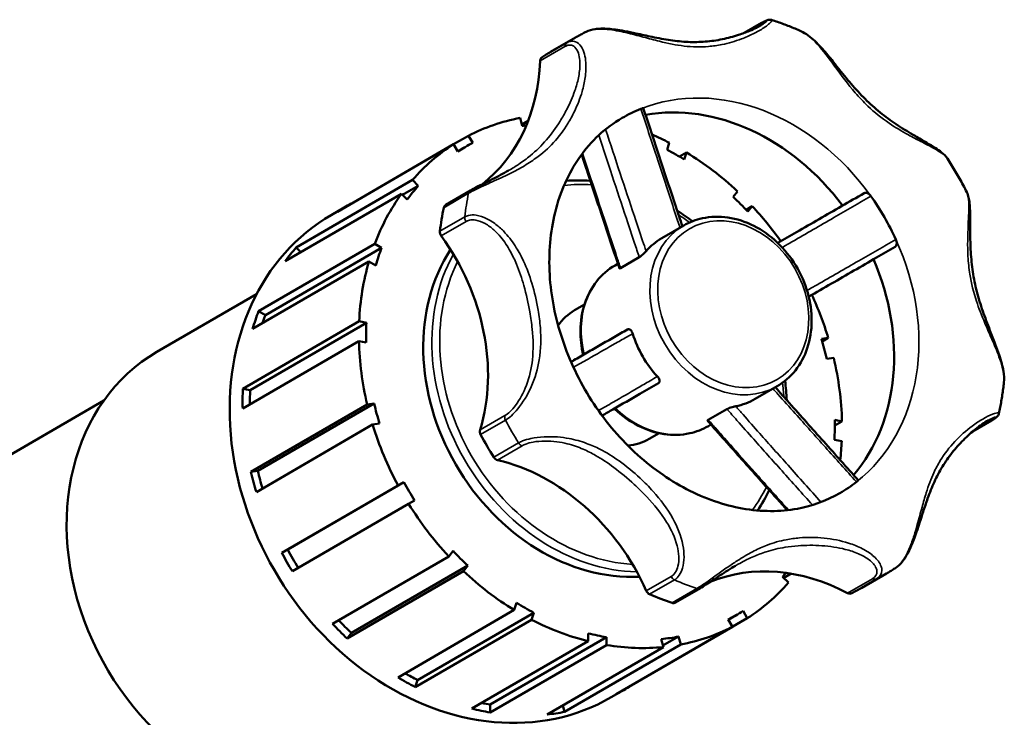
# Model space of a CAD drawing. Header units: millimetres. Extents: x 0 to 1099, y -440 to 851.
# Tile 11 of 11: x 885 to 1096, y 701 to 851. Entities that reach past the tile are written whole.
import ezdxf

# ---------------------------------------------------------------- set-up
doc = ezdxf.new("R2010")
doc.units = ezdxf.units.MM
doc.layers.add('Visible (ANSI)', color=7, linetype='Continuous', lineweight=50)
doc.layers.add('Visible Narrow (ANSI)', color=7, linetype='Continuous', lineweight=35)

msp = doc.modelspace()

# ---------------------------------------------------------------- linework, layer by layer
at = {"layer": 'Visible (ANSI)'}
for p, q in [((1039.804, 847.908), (1043.515, 850.062)), ((998.295, 843.829), (1003.609, 846.913)), ((992.211, 827.973), (991.75, 829.677)), ((992.131, 828.27), (993.493, 829.06)), ((977.513, 824.032), (980.703, 825.883)), ((980.703, 825.883), (981.6, 824.329)), ((977.507, 824.043), (952.599, 809.588)), ((978.404, 822.489), (977.507, 824.043)), ((979.868, 823.382), (978.385, 822.522)), ((1023.236, 822.855), (1023.735, 824.359)), ((1025.911, 821.386), (1027.442, 822.274)), ((1027.442, 822.274), (1026.943, 820.77)), ((943.777, 801.94), (968.684, 816.395)), ((969.93, 815.142), (966.579, 813.198)), ((968.684, 816.395), (969.93, 815.142)), ((966.343, 813.435), (941.436, 798.98)), ((967.589, 812.182), (966.343, 813.435)), ((981.14, 814.143), (975.826, 811.059)), ((1037.416, 812.752), (1038.346, 813.928)), ((951.293, 808.873), (954.06, 810.479)), ((1040.167, 810.01), (1041.483, 810.774)), ((1041.483, 810.774), (1040.553, 809.598)), ((1022.111, 803.894), (1026.809, 806.621)), ((935.702, 788.226), (960.61, 802.681)), ((962.082, 801.853), (937.174, 787.399)), ((943.777, 801.94), (944.787, 800.925)), ((960.61, 802.681), (962.082, 801.853)), ((1068.119, 799.731), (1072.124, 802.055)), ((1013.295, 797.481), (1017.3, 799.805)), ((959.353, 798.891), (934.445, 784.437)), ((960.824, 798.063), (959.353, 798.891)), ((1012.099, 798.083), (1012.713, 798.44)), ((913.945, 779.519), (935.3, 791.912)), ((1003.431, 788.446), (1005.536, 789.668)), ((935.702, 788.226), (937.174, 787.399)), ((932.362, 771.63), (957.269, 786.084)), ((958.823, 785.762), (933.916, 771.307)), ((957.269, 786.084), (958.823, 785.762)), ((957.219, 781.836), (932.312, 767.381)), ((958.773, 781.513), (957.219, 781.836)), ((1056.309, 782.309), (1057.793, 782.524)), ((1057.793, 782.524), (1056.475, 781.759)), ((1058.955, 778.233), (1057.47, 778.018)), ((1017.422, 770.514), (1021.426, 772.838)), ((932.362, 771.63), (933.916, 771.307)), ((1042.114, 769.425), (1046.812, 772.152)), ((874.253, 752.646), (902.562, 769.074)), ((934.082, 753.775), (958.99, 768.229)), ((960.474, 768.444), (935.567, 753.99)), ((958.99, 768.229), (960.474, 768.444)), ((1032.081, 764.942), (1036.086, 767.266)), ((960.152, 763.938), (935.244, 749.483)), ((961.636, 764.153), (960.152, 763.938)), ((1032.101, 763.615), (1032.645, 763.931)), ((1059.171, 764.949), (1060.725, 764.626)), ((1060.725, 764.626), (1059.188, 763.734)), ((1092.754, 764.788), (1088.723, 762.449)), ((1019.433, 760.871), (1021.539, 762.093)), ((1060.675, 760.378), (1059.121, 760.7)), ((934.082, 753.775), (935.567, 753.99)), ((966.872, 751.595), (941.965, 737.141)), ((965.603, 750.864), (966.872, 751.595)), ((940.696, 736.41), (965.603, 750.864)), ((967.863, 746.95), (942.956, 732.495)), ((969.132, 747.681), (967.863, 746.95)), ((940.696, 736.41), (941.965, 737.141)), ((976.461, 735.688), (977.391, 736.864)), ((951.554, 721.234), (976.461, 735.688)), ((979.599, 732.534), (954.691, 718.08)), ((980.528, 733.71), (955.621, 719.255)), ((980.528, 733.71), (979.599, 732.534)), ((1049.26, 730.067), (1048.014, 731.32)), ((1049.808, 731.987), (1048.25, 731.083)), ((1064.972, 728.935), (1070.285, 732.018)), ((1025.066, 725.785), (1030.379, 728.869)), ((965.595, 709.733), (990.502, 724.188)), ((990.502, 724.188), (991.001, 725.692)), ((1039.541, 723.973), (1040.438, 722.419)), ((994.209, 722.103), (969.302, 707.648)), ((994.708, 723.607), (969.801, 709.153)), ((994.708, 723.607), (994.209, 722.103)), ((1040.438, 722.419), (1015.53, 707.965)), ((1037.242, 720.579), (1036.344, 722.133)), ((1038.076, 723.08), (1036.37, 722.089)), ((1012.334, 706.124), (1037.242, 720.579)), ((955.621, 719.255), (954.691, 718.08)), ((981.444, 703.033), (1006.351, 717.487)), ((1010.285, 718.363), (985.378, 703.908)), ((1006.351, 717.487), (1006.371, 719.174)), ((1010.285, 718.363), (1010.265, 716.676)), ((1022.456, 716.244), (1021.995, 717.948)), ((1025.733, 718.489), (1022.376, 716.54)), ((1025.733, 718.489), (1026.194, 716.785)), ((1010.265, 716.676), (985.358, 702.221)), ((997.549, 701.789), (1022.456, 716.244)), ((1026.194, 716.785), (1001.287, 702.33)), ((969.801, 709.153), (969.302, 707.648)), ((1011.302, 705.468), (1014.069, 707.074)), ((1015.524, 707.975), (1015.53, 707.965)), ((985.378, 703.908), (985.358, 702.221)), ((1000.906, 703.738), (1001.287, 702.33))]:
    msp.add_line(p, q, dxfattribs=at)
for centre, major_axis, start_param, end_param in [((958.419, 850.775), (21.829, -37.614), 0.1146711, 0.9140386), ((997.118, 841.665), (-0.617, 1.064), 0.0395709, 0.9140386), ((1031.634, 786.382), (-33.338, 57.447), 0, 0.0395709), ((1036.947, 789.465), (-23.337, 40.213), 6.1648402, 6.2831853), ((1031.634, 786.382), (-23.337, 40.213), 4.853317, 5.9938391), ((1008.972, 773.231), (-30.004, 51.703), 6.0041122, 6.2426403), ((1008.972, 773.231), (-29.104, 50.151), 5.9861233, 6.0052823), ((1008.972, 773.231), (-30.004, 51.703), 5.3757937, 5.4498352), ((1008.972, 773.231), (-30.004, 51.703), 0.0350862, 0.2736143), ((1008.972, 773.231), (-29.104, 50.151), 6.2414702, 6.3194416), ((1008.972, 773.231), (-29.104, 50.151), 5.2989924, 5.3769638), ((1008.972, 773.231), (-30.004, 51.703), 5.0616344, 5.3001626), ((1008.972, 773.231), (-29.104, 50.151), 0.2724442, 0.3504156), ((1008.972, 773.231), (-30.004, 51.703), 0.3492454, 0.5877736), ((1008.972, 773.231), (-29.104, 50.151), 4.9848331, 5.0628046), ((1036.947, 789.465), (-23.337, 40.213), 4.5940438, 4.8252753), ((984.065, 758.777), (-30.004, 51.703), 6.2480991, 6.3182715), ((1031.634, 786.382), (33.338, -57.447), 3.8819612, 3.9665617), ((976.444, 809.995), (-0.617, 1.064), 0, 0.7403685), ((1008.972, 773.231), (-30.004, 51.703), 4.8225415, 4.9860033), ((981.297, 757.171), (-30.004, 51.703), 0, 3.1415927), ((975.636, 805.031), (0.617, -1.064), 3.9665617, 4.8410295), ((947.216, 781.906), (-21.829, 37.614), 3.7928915, 4.8410295), ((1032.112, 786.66), (-10.001, 17.234), 0, 0.2665006), ((984.065, 758.777), (-30.004, 51.703), 0.2736143, 0.3492454), ((1008.972, 773.231), (29.104, -50.151), 3.7281961, 3.8061675), ((1008.972, 773.231), (-22.003, 37.915), 0.3903891, 2.7455258), ((1008.972, 773.231), (30.004, -51.703), 3.8049974, 4.0435255), ((1031.634, 786.382), (23.337, -40.213), 0.2840842, 1.4247612), ((1008.972, 773.231), (-30.004, 51.703), 4.4333159, 4.5996514), ((984.065, 758.777), (-30.004, 51.703), 0.5877736, 0.6634047), ((984.065, 758.777), (29.104, -50.151), 3.7281961, 3.7643586), ((1011.432, 774.659), (-8.001, 13.787), 0, 0.3687497), ((1008.972, 773.231), (29.104, -50.151), 4.0423554, 4.1203268), ((1032.112, 786.66), (10.001, -17.234), 4.4404296, 4.9788896), ((1008.972, 773.231), (30.004, -51.703), 4.1191566, 4.3576848), ((1008.972, 773.231), (-29.104, 50.151), 4.3565146, 4.434486), ((940.615, 733.562), (-26.67, 45.958), 0, 2.8089775), ((1008.972, 773.231), (-30.004, 51.703), 4.1191566, 4.3576848), ((984.065, 758.777), (-30.004, 51.703), 0.9019328, 0.977564), ((984.065, 758.777), (29.104, -50.151), 4.0423554, 4.0981534), ((1008.972, 773.231), (29.104, -50.151), 4.3565146, 4.434486), ((1032.112, 786.66), (10.001, -17.234), 6.0112259, 6.2831853), ((1008.972, 773.231), (30.004, -51.703), 4.4333159, 4.671844), ((1008.972, 773.231), (-29.104, 50.151), 4.0423554, 4.1203268), ((984.2, 762.248), (0.617, -1.064), 3.7928915, 4.6673593), ((1031.634, 786.382), (33.338, -57.447), 4.6673593, 4.7519598), ((1011.432, 774.659), (8.001, -13.787), 5.9144356, 6.2831853), ((1008.972, 773.231), (-30.004, 51.703), 3.9705055, 4.0435255), ((986.957, 757.473), (0.617, -1.064), 4.7519598, 5.6264276), ((985.464, 715.658), (-21.829, 37.614), 4.5782897, 5.6264276), ((984.065, 758.777), (-30.004, 51.703), 1.2160921, 1.2917232), ((984.065, 758.777), (29.104, -50.151), 4.3565146, 4.4244421), ((1008.972, 773.231), (29.104, -50.151), 4.6706739, 4.7486453), ((1036.947, 789.465), (23.337, -40.213), 0, 0.1128863), ((1008.972, 773.231), (30.004, -51.703), 4.7474751, 4.9860033), ((984.065, 758.777), (-30.004, 51.703), 1.5302514, 1.6058825), ((984.065, 758.777), (29.104, -50.151), 4.6706739, 4.7485608), ((1008.972, 773.231), (29.104, -50.151), 4.9848331, 5.0628046), ((1008.972, 773.231), (30.004, -51.703), 5.0616344, 5.3001626), ((1050.757, 690.84), (-21.829, 37.614), 5.3636879, 6.1707278), ((1008.972, 773.231), (29.104, -50.151), 0.2724442, 0.2950008), ((1008.972, 773.231), (30.004, -51.703), 0.0350862, 0.2736143), ((1019.742, 728.638), (0.617, -1.064), 4.5782897, 5.4527575), ((1031.634, 786.382), (33.338, -57.447), 6.2381557, 6.2831853), ((1031.634, 786.382), (33.338, -57.447), 5.4527575, 5.537358), ((1024.448, 726.849), (0.617, -1.064), 5.537358, 6.2831853), ((1062.25, 728.854), (0.617, -1.064), 5.3636879, 6.2381557), ((1008.972, 773.231), (29.104, -50.151), 5.2989924, 5.3769638), ((1008.972, 773.231), (29.104, -50.151), 6.2414702, 6.3194416), ((984.065, 758.777), (29.104, -50.151), 4.994694, 5.0628046), ((1008.972, 773.231), (30.004, -51.703), 5.3757937, 5.6143218), ((984.065, 758.777), (-30.004, 51.703), 1.8444106, 1.9200418), ((1008.972, 773.231), (30.004, -51.703), 6.0041122, 6.2426403), ((1008.972, 773.231), (29.104, -50.151), 5.6131517, 5.6911231), ((1008.972, 773.231), (29.104, -50.151), 5.9273109, 6.0052823), ((1008.972, 773.231), (30.004, -51.703), 5.6899529, 5.9284811), ((984.065, 758.777), (-30.004, 51.703), 2.1585699, 2.234201), ((984.065, 758.777), (29.104, -50.151), 5.3209159, 5.3769638), ((984.065, 758.777), (30.004, -51.703), 6.2426403, 6.3182715), ((984.065, 758.777), (-30.004, 51.703), 2.4727292, 2.5483603), ((984.065, 758.777), (29.104, -50.151), 5.6544818, 5.6911231), ((984.065, 758.777), (30.004, -51.703), 5.9284811, 6.0041122)]:
    msp.add_ellipse(centre, major_axis=major_axis, ratio=0.8159693, start_param=start_param, end_param=end_param, dxfattribs=at)
for points, knots in [([(1043.515, 850.062), (1043.656, 850.144), (1043.789, 850.219), (1044.039, 850.353), (1044.156, 850.413), (1044.376, 850.519), (1044.479, 850.565), (1044.688, 850.647), (1044.79, 850.684), (1044.999, 850.73), (1045.078, 850.745), (1045.243, 850.753), (1045.306, 850.753), (1045.459, 850.74), (1045.551, 850.725), (1045.663, 850.69)], [0, 0, 0, 0, 0.07924787, 0.07924787, 0.15849574, 0.15849574, 0.23774361, 0.23774361, 0.31699148, 0.31699148, 0.35661542, 0.35661542, 0.37607611, 0.37607611, 0.39623935, 0.39623935, 0.39623935, 0.39623935]), ([(1051.939, 848.296), (1051.528, 848.479), (1051.114, 848.657), (1050.285, 849.004), (1049.868, 849.173), (1049.034, 849.502), (1048.615, 849.661), (1047.775, 849.972), (1047.354, 850.122), (1046.51, 850.413), (1046.087, 850.554), (1045.663, 850.69)], [3.87097296, 3.87097296, 3.87097296, 3.87097296, 3.89289759, 3.89289759, 3.91482222, 3.91482222, 3.93674685, 3.93674685, 3.95867147, 3.95867147, 3.9805961, 3.9805961, 3.9805961, 3.9805961]), ([(1005.917, 848.168), (1005.761, 848.089), (1005.605, 848.009), (1005.295, 847.846), (1005.14, 847.764), (1004.831, 847.598), (1004.677, 847.515), (1004.37, 847.346), (1004.217, 847.26), (1003.913, 847.088), (1003.761, 847.001), (1003.609, 846.913)], [4.670031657, 4.670031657, 4.670031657, 4.670031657, 4.679049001, 4.679049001, 4.688066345, 4.688066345, 4.697083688, 4.697083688, 4.706101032, 4.706101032, 4.715118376, 4.715118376, 4.715118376, 4.715118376]), ([(1043.333, 849.529), (1043.06, 849.37), (1042.746, 849.201), (1041.954, 848.804), (1041.456, 848.574), (1040.19, 848.042), (1039.392, 847.746), (1037.449, 847.117), (1036.276, 846.807), (1033.884, 846.322), (1032.664, 846.147), (1030.217, 845.951), (1028.989, 845.929), (1026.519, 846.033), (1025.276, 846.158), (1022.726, 846.532), (1021.419, 846.78), (1018.928, 847.303), (1017.761, 847.566), (1015.758, 847.995), (1014.946, 848.163), (1013.481, 848.432), (1012.833, 848.54), (1011.637, 848.7), (1011.089, 848.758), (1010.065, 848.827), (1009.586, 848.841), (1008.685, 848.822), (1008.261, 848.792), (1007.152, 848.637), (1006.497, 848.463), (1005.917, 848.168)], [0.9937308, 0.9937308, 0.9937308, 0.9937308, 1.1839878, 1.1839878, 1.4312881, 1.4312881, 1.771927, 1.771927, 2.2253398, 2.2253398, 2.6787526, 2.6787526, 3.1321654, 3.1321654, 3.5855782, 3.5855782, 4.038991, 4.038991, 4.4134114, 4.4134114, 4.6589438, 4.6589438, 4.8500866, 4.8500866, 5.0122031, 5.0122031, 5.1577228, 5.1577228, 5.2938728, 5.2938728, 5.5278588, 5.5278588, 5.5278588, 5.5278588]), ([(1083.315, 820.995), (1082.984, 821.503), (1082.555, 821.905), (1081.653, 822.631), (1081.19, 822.951), (1080.129, 823.639), (1079.52, 824.004), (1078.09, 824.845), (1077.254, 825.323), (1075.219, 826.515), (1074.009, 827.246), (1071.632, 828.806), (1070.463, 829.636), (1068.211, 831.413), (1067.127, 832.361), (1065.048, 834.373), (1064.052, 835.438), (1062.114, 837.661), (1061.171, 838.821), (1059.753, 840.591), (1059.28, 841.186), (1058.063, 842.699), (1057.311, 843.618), (1055.999, 845.09), (1055.454, 845.666), (1054.439, 846.623), (1053.976, 847.02), (1052.998, 847.738), (1052.481, 848.056), (1051.939, 848.296)], [0.5624722, 0.5624722, 0.5624722, 0.5624722, 0.8225382, 0.8225382, 1.0462078, 1.0462078, 1.3027427, 1.3027427, 1.6268096, 1.6268096, 2.0823886, 2.0823886, 2.5379675, 2.5379675, 2.9935465, 2.9935465, 3.4491255, 3.4491255, 3.9047045, 3.9047045, 4.1323766, 4.1323766, 4.4848155, 4.4848155, 4.7254334, 4.7254334, 4.9176778, 4.9176778, 5.1182621, 5.1182621, 5.1182621, 5.1182621]), ([(1017.648, 831.646), (1017.764, 831.692), (1017.863, 831.728), (1018.029, 831.781), (1018.09, 831.795), (1018.145, 831.798), (1018.156, 831.794), (1018.159, 831.787)], [0, 0, 0, 0, 0.04574262, 0.04574262, 0.09484284, 0.09484284, 0.12340162, 0.12340162, 0.12340162, 0.12340162]), ([(1026.534, 806.461), (1026.061, 807.872), (1025.591, 809.283), (1024.537, 812.452), (1023.955, 814.209), (1022.792, 817.725), (1022.211, 819.482), (1021.052, 822.998), (1020.473, 824.756), (1019.315, 828.271), (1018.737, 830.029), (1018.159, 831.787)], [0.8940137, 0.8940137, 0.8940137, 0.8940137, 1.3579014, 1.3579014, 1.9354846, 1.9354846, 2.5130678, 2.5130678, 3.0906509, 3.0906509, 3.6682341, 3.6682341, 3.6682341, 3.6682341]), ([(1013.61, 829.679), (1010.07, 827.624), (1006.978, 824.781), (1002.151, 817.869), (1000.35, 813.882), (998.234, 805.291), (997.826, 800.757), (998.368, 791.51), (999.278, 786.81), (1002.325, 777.665), (1004.45, 773.22), (1009.701, 765.025), (1012.825, 761.275), (1019.734, 754.834), (1023.52, 752.147), (1031.366, 748.05), (1035.425, 746.658), (1043.487, 745.22), (1047.476, 745.229), (1054.455, 746.514), (1057.51, 747.643), (1060.284, 749.252)], [4.7151184, 4.7151184, 4.7151184, 4.7151184, 5.0777939, 5.0777939, 5.4173893, 5.4173893, 5.7321334, 5.7321334, 6.0373216, 6.0373216, 6.3398446, 6.3398446, 6.6419781, 6.6419781, 6.9450406, 6.9450406, 7.2523288, 7.2523288, 7.5725549, 7.5725549, 7.856711, 7.856711, 7.856711, 7.856711]), ([(1013.05, 797.437), (1012.459, 799.196), (1011.872, 800.954), (1010.702, 804.47), (1010.119, 806.227), (1008.956, 809.742), (1008.376, 811.499), (1007.216, 815.014), (1006.637, 816.771), (1005.692, 819.642), (1005.325, 820.756), (1004.958, 821.87)], [0.2506311, 0.2506311, 0.2506311, 0.2506311, 0.8278469, 0.8278469, 1.4050626, 1.4050626, 1.9822783, 1.9822783, 2.5594941, 2.5594941, 2.9255154, 2.9255154, 2.9255154, 2.9255154]), ([(1087.487, 813.768), (1087.235, 814.264), (1086.977, 814.757), (1086.451, 815.738), (1086.183, 816.226), (1085.637, 817.196), (1085.358, 817.678), (1084.792, 818.636), (1084.503, 819.112), (1083.916, 820.058), (1083.618, 820.528), (1083.315, 820.995)], [3.07696137, 3.07696137, 3.07696137, 3.07696137, 3.10281642, 3.10281642, 3.12867147, 3.12867147, 3.15452653, 3.15452653, 3.18038158, 3.18038158, 3.20623663, 3.20623663, 3.20623663, 3.20623663]), ([(989.29, 818.408), (988.735, 818.086), (988.161, 817.768), (986.987, 817.142), (986.387, 816.833), (985.193, 816.23), (984.599, 815.936), (983.462, 815.369), (982.92, 815.097), (981.941, 814.59), (981.505, 814.354), (981.14, 814.143)], [4.5358038, 4.5358038, 4.5358038, 4.5358038, 4.7397903, 4.7397903, 4.9437767, 4.9437767, 5.1477631, 5.1477631, 5.3517496, 5.3517496, 5.555736, 5.555736, 5.555736, 5.555736]), ([(1065.483, 813.56), (1063.873, 812.631), (1062.263, 811.702), (1059.043, 809.846), (1057.434, 808.917), (1054.215, 807.061), (1052.606, 806.133), (1049.656, 804.431), (1048.314, 803.657), (1046.973, 802.884)], [0.181429, 0.181429, 0.181429, 0.181429, 0.7598937, 0.7598937, 1.3383583, 1.3383583, 1.916823, 1.916823, 2.3992954, 2.3992954, 2.3992954, 2.3992954]), ([(1065.482, 813.559), (1065.572, 813.611), (1065.682, 813.635), (1065.932, 813.624), (1066.07, 813.588), (1066.345, 813.461), (1066.479, 813.374), (1066.722, 813.164), (1066.83, 813.046), (1066.922, 812.916)], [0, 0, 0, 0, 0.05404533, 0.05404533, 0.1091228, 0.1091228, 0.16095027, 0.16095027, 0.20887019, 0.20887019, 0.20887019, 0.20887019]), ([(1095.429, 772.953), (1095.514, 773.744), (1095.457, 774.566), (1095.235, 775.938), (1095.115, 776.481), (1094.809, 777.657), (1094.615, 778.29), (1094.15, 779.688), (1093.871, 780.452), (1093.211, 782.197), (1092.825, 783.174), (1091.905, 785.528), (1091.38, 786.897), (1090.422, 789.66), (1089.991, 791.054), (1089.273, 793.859), (1088.986, 795.27), (1088.558, 798.107), (1088.416, 799.533), (1088.244, 802.373), (1088.212, 803.787), (1088.193, 806.549), (1088.206, 807.897), (1088.168, 809.966), (1088.138, 810.736), (1088.019, 811.874), (1087.96, 812.276), (1087.783, 813.045), (1087.667, 813.414), (1087.487, 813.768)], [0.4354436, 0.4354436, 0.4354436, 0.4354436, 0.7045655, 0.7045655, 0.8778188, 0.8778188, 1.0780653, 1.0780653, 1.3203428, 1.3203428, 1.6341295, 1.6341295, 2.080915, 2.080915, 2.5367067, 2.5367067, 2.9924985, 2.9924985, 3.4482902, 3.4482902, 3.904082, 3.904082, 4.3598738, 4.3598738, 4.6514936, 4.6514936, 4.8224274, 4.8224274, 4.9933611, 4.9933611, 4.9933611, 4.9933611]), ([(1046.812, 772.152), (1048.314, 773.023), (1049.647, 774.183), (1051.851, 776.965), (1052.717, 778.59), (1053.904, 782.156), (1054.216, 784.101), (1054.247, 788.116), (1053.96, 790.185), (1052.814, 794.232), (1051.952, 796.208), (1049.742, 799.863), (1048.393, 801.542), (1045.341, 804.429), (1043.639, 805.637), (1040.055, 807.452), (1038.173, 808.062), (1034.434, 808.609), (1032.576, 808.556), (1029.4, 807.862), (1028.048, 807.339), (1026.809, 806.621)], [1.5735257, 1.5735257, 1.5735257, 1.5735257, 1.8842055, 1.8842055, 2.1980184, 2.1980184, 2.5176696, 2.5176696, 2.8412596, 2.8412596, 3.1663893, 3.1663893, 3.4918333, 3.4918333, 3.8168483, 3.8168483, 4.1400476, 4.1400476, 4.458842, 4.458842, 4.7151184, 4.7151184, 4.7151184, 4.7151184]), ([(1072.286, 803.626), (1072.349, 803.488), (1072.396, 803.342), (1072.457, 803.041), (1072.467, 802.888), (1072.449, 802.594), (1072.417, 802.457), (1072.337, 802.277), (1072.301, 802.22), (1072.22, 802.123), (1072.174, 802.084), (1072.124, 802.055)], [0, 0, 0, 0, 0.0457424, 0.0457424, 0.09484225, 0.09484225, 0.14795799, 0.14795799, 0.17819071, 0.17819071, 0.20828359, 0.20828359, 0.20828359, 0.20828359]), ([(1018.76, 801.136), (1018.672, 801.037), (1018.571, 800.927), (1018.339, 800.687), (1018.208, 800.558), (1017.936, 800.3), (1017.794, 800.174), (1017.594, 800.01), (1017.528, 799.959), (1017.406, 799.871), (1017.35, 799.834), (1017.3, 799.805)], [0, 0, 0, 0, 0.04801433, 0.04801433, 0.10239275, 0.10239275, 0.16150811, 0.16150811, 0.19234464, 0.19234464, 0.22253353, 0.22253353, 0.22253353, 0.22253353]), ([(1068.118, 799.73), (1066.508, 798.801), (1064.898, 797.873), (1061.679, 796.016), (1060.069, 795.088), (1056.85, 793.231), (1055.241, 792.303), (1053.625, 791.371), (1053.617, 791.366), (1053.609, 791.362)], [0.1815746, 0.1815746, 0.1815746, 0.1815746, 0.7600384, 0.7600384, 1.3385022, 1.3385022, 1.916966, 1.916966, 1.9197633, 1.9197633, 1.9197633, 1.9197633]), ([(1012.099, 798.083), (1010.597, 797.212), (1009.264, 796.052), (1007.06, 793.271), (1006.194, 791.646), (1005.006, 788.08), (1004.695, 786.134), (1004.666, 782.406), (1004.875, 780.636), (1005.297, 778.893)], [4.7151184, 4.7151184, 4.7151184, 4.7151184, 5.0257982, 5.0257982, 5.3396111, 5.3396111, 5.6592623, 5.6592623, 5.9369763, 5.9369763, 5.9369763, 5.9369763]), ([(1013.295, 797.481), (1013.214, 797.434), (1013.149, 797.408), (1013.076, 797.405), (1013.057, 797.416), (1013.05, 797.437)], [0, 0, 0, 0, 0.048638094, 0.048638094, 0.081646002, 0.081646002, 0.081646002, 0.081646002]), ([(1014.786, 784.344), (1013.817, 783.787), (1012.853, 783.233), (1010.929, 782.128), (1009.969, 781.577), (1008.052, 780.476), (1007.095, 779.926), (1005.181, 778.827), (1004.225, 778.278), (1003.068, 777.613), (1002.866, 777.497), (1002.664, 777.381)], [0.1303854, 0.1303854, 0.1303854, 0.1303854, 0.7088507, 0.7088507, 1.2873161, 1.2873161, 1.8657814, 1.8657814, 2.4442468, 2.4442468, 2.5665221, 2.5665221, 2.5665221, 2.5665221]), ([(1014.784, 784.343), (1014.871, 784.393), (1014.964, 784.41), (1015.167, 784.382), (1015.275, 784.33), (1015.484, 784.159), (1015.585, 784.039), (1015.715, 783.824), (1015.754, 783.75), (1015.823, 783.594), (1015.854, 783.513), (1015.88, 783.428)], [0, 0, 0, 0, 0.05180038, 0.05180038, 0.1095334, 0.1095334, 0.16841235, 0.16841235, 0.19588662, 0.19588662, 0.22271693, 0.22271693, 0.22271693, 0.22271693]), ([(1021.18, 774.248), (1021.287, 774.132), (1021.379, 774.009), (1021.534, 773.746), (1021.591, 773.608), (1021.656, 773.339), (1021.658, 773.211), (1021.611, 773.045), (1021.586, 772.993), (1021.519, 772.905), (1021.477, 772.868), (1021.426, 772.838)], [0, 0, 0, 0, 0.0480138, 0.0480138, 0.1023916, 0.1023916, 0.16150687, 0.16150687, 0.19234382, 0.19234382, 0.22253354, 0.22253354, 0.22253354, 0.22253354]), ([(1094.36, 766.339), (1094.455, 766.773), (1094.545, 767.209), (1094.715, 768.083), (1094.796, 768.521), (1094.947, 769.401), (1095.019, 769.842), (1095.152, 770.727), (1095.214, 771.171), (1095.328, 772.06), (1095.381, 772.506), (1095.429, 772.953)], [2.30270925, 2.30270925, 2.30270925, 2.30270925, 2.32458597, 2.32458597, 2.34646269, 2.34646269, 2.3683394, 2.3683394, 2.39021612, 2.39021612, 2.41209284, 2.41209284, 2.41209284, 2.41209284]), ([(1017.42, 770.513), (1016.451, 769.957), (1015.487, 769.403), (1013.563, 768.298), (1012.603, 767.747), (1010.869, 766.751), (1010.095, 766.306), (1009.322, 765.862)], [0.1303643, 0.1303643, 0.1303643, 0.1303643, 0.7088273, 0.7088273, 1.2872904, 1.2872904, 1.7548242, 1.7548242, 1.7548242, 1.7548242]), ([(1064.211, 752.022), (1062.979, 753.4), (1061.746, 754.779), (1059.282, 757.536), (1058.05, 758.915), (1055.587, 761.674), (1054.356, 763.054), (1051.895, 765.816), (1050.665, 767.198), (1048.441, 769.701), (1047.447, 770.822), (1046.454, 771.944)], [0.7449132, 0.7449132, 0.7449132, 0.7449132, 1.3224947, 1.3224947, 1.9000762, 1.9000762, 2.4776577, 2.4776577, 3.0552392, 3.0552392, 3.5228459, 3.5228459, 3.5228459, 3.5228459]), ([(1011.929, 767.36), (1011.968, 767.323), (1012.006, 767.286), (1013.57, 765.807), (1015.272, 764.599), (1018.856, 762.784), (1020.737, 762.174), (1024.477, 761.626), (1026.335, 761.68), (1029.511, 762.374), (1030.863, 762.896), (1032.101, 763.615)], [6.6251862, 6.6251862, 6.6251862, 6.6251862, 6.633426, 6.633426, 6.958441, 6.958441, 7.2816403, 7.2816403, 7.6004347, 7.6004347, 7.856711, 7.856711, 7.856711, 7.856711]), ([(1036.086, 767.266), (1036.172, 767.316), (1036.287, 767.369), (1036.568, 767.481), (1036.738, 767.54), (1037.101, 767.653), (1037.293, 767.707), (1037.568, 767.777), (1037.654, 767.798), (1037.818, 767.835), (1037.896, 767.852), (1037.968, 767.867)], [0, 0, 0, 0, 0.05180102, 0.05180102, 0.10953443, 0.10953443, 0.16841294, 0.16841294, 0.19588711, 0.19588711, 0.22271692, 0.22271692, 0.22271692, 0.22271692]), ([(1094.36, 766.339), (1094.333, 766.214), (1094.295, 766.121), (1094.211, 765.945), (1094.164, 765.876), (1094.047, 765.718), (1093.983, 765.653), (1093.833, 765.509), (1093.749, 765.44), (1093.566, 765.301), (1093.468, 765.233), (1093.252, 765.09), (1093.134, 765.015), (1092.926, 764.889), (1092.842, 764.84), (1092.754, 764.788)], [5.16165157, 5.16165157, 5.16165157, 5.16165157, 5.18478002, 5.18478002, 5.21581255, 5.21581255, 5.27004188, 5.27004188, 5.34885893, 5.34885893, 5.42767597, 5.42767597, 5.50649301, 5.50649301, 5.55573678, 5.55573678, 5.55573678, 5.55573678]), ([(1031.922, 764.75), (1031.907, 764.768), (1031.907, 764.79), (1031.946, 764.852), (1032.001, 764.895), (1032.081, 764.942)], [0.103967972, 0.103967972, 0.103967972, 0.103967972, 0.137465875, 0.137465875, 0.185638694, 0.185638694, 0.185638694, 0.185638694]), ([(1048.986, 745.589), (1048.218, 746.448), (1047.449, 747.308), (1045.45, 749.545), (1044.218, 750.924), (1041.756, 753.682), (1040.526, 755.062), (1038.065, 757.824), (1036.835, 759.206), (1034.377, 761.974), (1033.149, 763.36), (1031.922, 764.75)], [0.9316143, 0.9316143, 0.9316143, 0.9316143, 1.2916571, 1.2916571, 1.8688706, 1.8688706, 2.446084, 2.446084, 3.0232974, 3.0232974, 3.6005108, 3.6005108, 3.6005108, 3.6005108]), ([(1072.253, 733.225), (1072.77, 733.56), (1073.227, 734.008), (1074.133, 735.138), (1074.567, 735.85), (1075.393, 737.455), (1075.775, 738.357), (1076.336, 739.825), (1076.536, 740.385), (1076.952, 741.596), (1077.164, 742.247), (1077.625, 743.677), (1077.87, 744.452), (1078.435, 746.206), (1078.755, 747.17), (1079.534, 749.343), (1080.004, 750.525), (1081.044, 752.79), (1081.615, 753.874), (1082.884, 755.96), (1083.583, 756.963), (1085.095, 758.877), (1085.908, 759.787), (1087.595, 761.479), (1088.471, 762.261), (1089.821, 763.342), (1090.309, 763.705), (1091.235, 764.347), (1091.675, 764.626), (1092.062, 764.851)], [0.0244976, 0.0244976, 0.0244976, 0.0244976, 0.2464891, 0.2464891, 0.5065275, 0.5065275, 0.7917457, 0.7917457, 0.9655325, 0.9655325, 1.1697725, 1.1697725, 1.4226089, 1.4226089, 1.758506, 1.758506, 2.2096367, 2.2096367, 2.6607673, 2.6607673, 3.111898, 3.111898, 3.5630287, 3.5630287, 4.0141593, 4.0141593, 4.2749818, 4.2749818, 4.5358043, 4.5358043, 4.5358043, 4.5358043]), ([(874.253, 752.646), (870.501, 750.468), (867.174, 747.564), (861.688, 740.587), (859.538, 736.51), (856.618, 727.572), (855.865, 722.704), (855.839, 712.67), (856.578, 707.505), (859.478, 697.41), (861.642, 692.483), (867.177, 683.372), (870.547, 679.19), (878.158, 671.998), (882.397, 668.988), (891.313, 664.461), (895.988, 662.938), (905.283, 661.553), (909.902, 661.677), (915.38, 662.861), (916.471, 663.153), (917.543, 663.496)], [4.7151184, 4.7151184, 4.7151184, 4.7151184, 5.0290191, 5.0290191, 5.3450479, 5.3450479, 5.6649141, 5.6649141, 5.9872596, 5.9872596, 6.3105437, 6.3105437, 6.6340145, 6.6340145, 6.9572205, 6.9572205, 7.279299, 7.279299, 7.5985804, 7.5985804, 7.6794905, 7.6794905, 7.6794905, 7.6794905]), ([(1064.211, 752.022), (1064.215, 752.018), (1064.214, 752.009), (1064.192, 751.969), (1064.15, 751.924), (1064.019, 751.804), (1063.934, 751.734), (1063.831, 751.653)], [0.08524394, 0.08524394, 0.08524394, 0.08524394, 0.10912286, 0.10912286, 0.16095034, 0.16095034, 0.20887019, 0.20887019, 0.20887019, 0.20887019]), ([(1030.379, 728.869), (1030.734, 729.075), (1031.142, 729.328), (1032.041, 729.904), (1032.53, 730.228), (1033.556, 730.909), (1034.091, 731.266), (1035.179, 731.98), (1035.73, 732.336), (1036.831, 733.026), (1037.38, 733.359), (1037.924, 733.674)], [0, 0, 0, 0, 0.19874616, 0.19874616, 0.39749232, 0.39749232, 0.59623847, 0.59623847, 0.79498463, 0.79498463, 0.99373079, 0.99373079, 0.99373079, 0.99373079]), ([(1070.285, 732.018), (1070.418, 732.095), (1070.551, 732.173), (1070.816, 732.33), (1070.948, 732.41), (1071.211, 732.569), (1071.342, 732.65), (1071.604, 732.812), (1071.734, 732.894), (1071.994, 733.058), (1072.124, 733.141), (1072.253, 733.225)], [1.573525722, 1.573525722, 1.573525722, 1.573525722, 1.581448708, 1.581448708, 1.589371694, 1.589371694, 1.59729468, 1.59729468, 1.605217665, 1.605217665, 1.613140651, 1.613140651, 1.613140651, 1.613140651])]:
    msp.add_open_spline(points, degree=3, knots=knots, dxfattribs=at)
for points in [[(1006.82, 816.217), (1005.067, 816.343), (1003.325, 816.335), (1001.611, 816.192)], [(1028.687, 807.527), (1027.622, 808.34), (1026.529, 809.104), (1025.415, 809.814)], [(1048.901, 769.183), (1048.84, 770.561), (1048.716, 771.946), (1048.531, 773.333)], [(1042.62, 745.525), (1043.563, 746.895), (1044.409, 748.352), (1045.151, 749.88)]]:
    msp.add_open_spline(points, degree=3, dxfattribs=at)
at = {"layer": 'Visible Narrow (ANSI)'}
for p, q in [((1039.86, 847.929), (1043.409, 849.989)), ((996.054, 841.916), (1001.368, 844.999)), ((1001.781, 845.792), (996.467, 842.708)), ((975.403, 810.441), (980.716, 813.524)), ((979.893, 808.467), (974.58, 805.383)), ((974.855, 804.395), (980.168, 807.479)), ((988.496, 765.872), (983.183, 762.789)), ((983.305, 761.793), (988.619, 764.876)), ((1092.633, 764.731), (1088.771, 762.49)), ((991.427, 760.011), (986.114, 756.928)), ((986.916, 756.323), (992.229, 759.407)), ((1024.113, 731.365), (1018.799, 728.281)), ((1019.518, 727.549), (1024.831, 730.632)), ((1067.248, 730.892), (1061.934, 727.808)), ((1062.828, 727.768), (1068.141, 730.852)), ((1029.626, 728.81), (1024.313, 725.726))]:
    msp.add_line(p, q, dxfattribs=at)
for centre, major_axis, ratio, start_param, end_param in [((1044.132, 848.998), (-0.617, 1.064), 0.8159693, 0, 0.1286405), ((1036.947, 789.465), (-33.338, 57.447), 0.8159693, 0, 0.0395709), ((1002.432, 844.749), (-0.617, 1.064), 0.8159693, 0.0395709, 0.9140386), ((1036.947, 789.465), (-23.337, 40.213), 0.8159693, 4.8252753, 6.1648402), ((1011.432, 774.659), (-21.386, 36.851), 0.8159693, 5.7826294, 5.946764), ((1036.947, 789.465), (33.338, -57.447), 0.8159693, 3.8819612, 3.9665617), ((981.757, 813.079), (-0.617, 1.064), 0.8159693, 0, 0.7403685), ((980.95, 808.115), (-0.617, 1.064), 0.8159693, 0.824969, 1.6994368), ((1011.432, 774.659), (21.386, -36.851), 0.8159693, 2.0554881, 2.1259037), ((1036.811, 789.386), (-10.001, 17.234), 0.8159693, 0, 3.1415926), ((1036.947, 789.465), (23.337, -40.213), 0.8159693, 0.1128863, 1.4524512), ((1010.817, 774.302), (22.003, -37.915), 0.8159693, 3.5964084, 5.8228104), ((1011.432, 774.659), (-21.386, 36.851), 0.8159693, 0.4920845, 2.6441219), ((1022.1, 780.849), (-10.001, 17.234), 0.8159693, 0, 1.225671), ((1011.432, 774.659), (21.386, -36.851), 0.8159693, 1.0115201, 1.0861045), ((989.514, 765.332), (0.617, -1.064), 0.8159693, 3.7928915, 4.6673593), ((1022.1, 780.849), (10.001, -17.234), 0.8159693, 5.0480436, 6.2831853), ((1036.947, 789.465), (33.338, -57.447), 0.8159693, 4.6673593, 4.7519598), ((1092.137, 765.852), (0.617, -1.064), 0.8159693, 6.149086, 6.2831853), ((992.27, 760.557), (-0.617, 1.064), 0.8159693, 1.6103672, 2.484835), ((899.256, 709.56), (25.004, -43.085), 0.8159693, 3.1415927, 6.1022322), ((1011.432, 774.659), (21.386, -36.851), 0.8159693, 0.3364213, 0.4959715), ((1025.056, 731.722), (0.617, -1.064), 0.8159693, 4.5782897, 5.4527575), ((1036.947, 789.465), (33.338, -57.447), 0.8159693, 5.4527575, 5.537358), ((1067.564, 731.937), (0.617, -1.064), 0.8159693, 5.3636879, 6.2381557), ((1036.947, 789.465), (33.338, -57.447), 0.8159693, 6.2381557, 6.2831853), ((1029.762, 729.933), (0.617, -1.064), 0.8159693, 5.537358, 6.2831853), ((997.336, 651.942), (24.53, 42.597), 0.5780931, 0, 3.1415927)]:
    msp.add_ellipse(centre, major_axis=major_axis, ratio=ratio, start_param=start_param, end_param=end_param, dxfattribs=at)
msp.add_ellipse((1037.426, 789.743), major_axis=(9.384, -16.17), ratio=0.8159693, dxfattribs=at)
for points, knots in [([(1005.917, 848.168), (1006.684, 848.556), (1007.762, 848.741), (1009.439, 848.739), (1009.917, 848.714), (1011.718, 848.546), (1013.097, 848.283), (1015.713, 847.683), (1016.955, 847.351), (1019.346, 846.71), (1020.496, 846.399), (1023.456, 845.665), (1025.205, 845.307), (1028.677, 844.902), (1030.404, 844.863), (1033.093, 845.091), (1034.059, 845.231), (1036.44, 845.714), (1037.842, 846.124), (1040.044, 846.948), (1040.886, 847.314), (1042.526, 848.124), (1043.313, 848.575), (1044.363, 849.27), (1044.71, 849.525), (1045.31, 850.023), (1045.54, 850.258), (1045.742, 850.568), (1045.749, 850.662), (1045.662, 850.69)], [-5.5278588, -5.5278588, -5.5278588, -5.5278588, -5.1493399, -5.1493399, -5.006867, -5.006867, -4.6239195, -4.6239195, -4.2616466, -4.2616466, -3.8993737, -3.8993737, -3.29906, -3.29906, -2.6853665, -2.6853665, -2.3387533, -2.3387533, -1.8212102, -1.8212102, -1.4795506, -1.4795506, -1.1038344, -1.1038344, -0.8760269, -0.8760269, -0.6141154, -0.6141154, -0.3962394, -0.3962394, -0.3962394, -0.3962394]), ([(1043.409, 849.989), (1043.627, 850.115), (1043.82, 850.221), (1044.241, 850.434), (1044.423, 850.506), (1044.651, 850.544), (1044.64, 850.473), (1044.379, 850.215), (1044.14, 850.033), (1043.672, 849.731), (1043.51, 849.632), (1043.333, 849.529)], [0, 0, 0, 0, 0.13122124, 0.13122124, 0.34117524, 0.34117524, 0.61411542, 0.61411542, 0.87602688, 0.87602688, 0.99373079, 0.99373079, 0.99373079, 0.99373079]), ([(1051.939, 848.296), (1053.107, 847.777), (1054.287, 846.742), (1056.711, 844.096), (1057.943, 842.427), (1060.605, 838.815), (1062.037, 836.868), (1064.438, 834.082), (1065.336, 833.127), (1067.703, 830.872), (1069.232, 829.65), (1072.18, 827.64), (1073.572, 826.814), (1075.849, 825.562), (1076.733, 825.1), (1078.62, 824.124), (1079.613, 823.616), (1081.043, 822.816), (1081.545, 822.517), (1082.479, 821.877), (1082.892, 821.536), (1083.222, 821.128), (1083.271, 821.061), (1083.315, 820.995)], [-5.1182621, -5.1182621, -5.1182621, -5.1182621, -4.6211198, -4.6211198, -4.0318639, -4.0318639, -3.3212895, -3.3212895, -2.9215548, -2.9215548, -2.3167478, -2.3167478, -1.8134932, -1.8134932, -1.493972, -1.493972, -1.1129912, -1.1129912, -0.8808497, -0.8808497, -0.6146302, -0.6146302, -0.5624722, -0.5624722, -0.5624722, -0.5624722]), ([(980.716, 813.524), (981.489, 813.973), (982.627, 814.526), (984.35, 815.319), (984.813, 815.529), (986.545, 816.315), (987.844, 816.906), (990.224, 818.07), (991.317, 818.644), (993.339, 819.819), (994.27, 820.42), (996.557, 822.08), (997.794, 823.181), (1000.046, 825.625), (1001.059, 826.978), (1002.482, 829.294), (1002.961, 830.171), (1004.053, 832.443), (1004.618, 833.883), (1005.33, 836.345), (1005.553, 837.343), (1005.852, 839.432), (1005.911, 840.524), (1005.796, 842.176), (1005.703, 842.776), (1005.389, 843.964), (1005.148, 844.537), (1004.512, 845.478), (1004.109, 845.834), (1003.302, 846.149), (1002.92, 846.179), (1002.281, 846.037), (1002.03, 845.936), (1001.781, 845.792)], [-5.555736, -5.555736, -5.555736, -5.555736, -5.1493228, -5.1493228, -5.0068537, -5.0068537, -4.6239009, -4.6239009, -4.2616257, -4.2616257, -3.8993505, -3.8993505, -3.2990446, -3.2990446, -2.6853572, -2.6853572, -2.3387501, -2.3387501, -1.821209, -1.821209, -1.4795525, -1.4795525, -1.1038357, -1.1038357, -0.8760275, -0.8760275, -0.6141155, -0.6141155, -0.3411753, -0.3411753, -0.1312213, -0.1312213, 0, 0, 0, 0]), ([(1001.368, 844.999), (1001.586, 845.126), (1001.804, 845.214), (1002.354, 845.337), (1002.677, 845.309), (1003.349, 845.029), (1003.674, 844.712), (1004.166, 843.873), (1004.34, 843.362), (1004.54, 842.297), (1004.582, 841.757), (1004.579, 840.266), (1004.458, 839.275), (1004.06, 837.365), (1003.799, 836.446), (1003.011, 834.162), (1002.418, 832.809), (1001.307, 830.645), (1000.828, 829.803), (999.429, 827.554), (998.456, 826.216), (996.35, 823.766), (995.216, 822.645), (993.157, 820.951), (992.327, 820.336), (990.754, 819.285), (990.038, 818.842), (989.29, 818.408)], [0, 0, 0, 0, 0.1312213, 0.1312213, 0.3411753, 0.3411753, 0.6141155, 0.6141155, 0.8760275, 0.8760275, 1.1038357, 1.1038357, 1.4795525, 1.4795525, 1.821209, 1.821209, 2.3387501, 2.3387501, 2.6853572, 2.6853572, 3.2990446, 3.2990446, 3.8993505, 3.8993505, 4.2616257, 4.2616257, 4.5358038, 4.5358038, 4.5358038, 4.5358038]), ([(1017.648, 831.646), (1018.753, 828.274), (1019.859, 824.902), (1021.916, 818.637), (1022.866, 815.743), (1023.818, 812.848), (1024.381, 811.139), (1024.943, 809.43), (1025.678, 807.201), (1025.85, 806.682), (1026.021, 806.163)], [-3.6999034, -3.6999034, -3.6999034, -3.6999034, -2.5925373, -2.5925373, -1.6423322, -1.6423322, -1.6423322, -1.0812185, -1.0812185, -0.9108374, -0.9108374, -0.9108374, -0.9108374]), ([(1018.76, 801.136), (1018.51, 801.873), (1018.261, 802.61), (1017.421, 805.098), (1016.834, 806.85), (1016.249, 808.603), (1015.226, 811.667), (1014.208, 814.733), (1012.151, 820.946), (1011.112, 824.094), (1010.075, 827.242)], [-3.5800736, -3.5800736, -3.5800736, -3.5800736, -3.3371695, -3.3371695, -2.7604052, -2.7604052, -2.7604052, -1.7519917, -1.7519917, -0.7172001, -0.7172001, -0.7172001, -0.7172001]), ([(1008.632, 825.991), (1009.585, 823.094), (1010.539, 820.196), (1012.506, 814.23), (1013.519, 811.16), (1014.537, 808.091), (1015.119, 806.335), (1015.703, 804.58), (1016.625, 801.818), (1016.961, 800.811), (1017.3, 799.805)], [0.8000559, 0.8000559, 0.8000559, 0.8000559, 1.7519917, 1.7519917, 2.7604052, 2.7604052, 2.7604052, 3.3371695, 3.3371695, 3.6677333, 3.6677333, 3.6677333, 3.6677333]), ([(1013.295, 797.481), (1013.012, 798.322), (1012.73, 799.164), (1011.896, 801.661), (1011.345, 803.316), (1010.796, 804.971), (1009.874, 807.752), (1008.955, 810.533), (1007.07, 816.246), (1006.104, 819.179), (1005.139, 822.112)], [0.2674038, 0.2674038, 0.2674038, 0.2674038, 0.5438058, 0.5438058, 1.0876117, 1.0876117, 1.0876117, 2.001159, 2.001159, 2.9648026, 2.9648026, 2.9648026, 2.9648026]), ([(1047.927, 801.914), (1048.655, 802.337), (1049.383, 802.76), (1050.111, 803.183), (1053.074, 804.903), (1056.041, 806.621), (1061.646, 809.865), (1064.284, 811.391), (1066.922, 812.916)], [-2.3983418, -2.3983418, -2.3983418, -2.3983418, -2.1359052, -2.1359052, -2.1359052, -1.0679526, -1.0679526, -0.1193653, -0.1193653, -0.1193653, -0.1193653]), ([(1087.486, 813.768), (1087.741, 813.265), (1087.857, 812.515), (1087.962, 810.234), (1087.856, 808.519), (1087.673, 804.566), (1087.604, 802.281), (1087.8, 798.721), (1087.93, 797.438), (1088.439, 794.234), (1088.915, 792.326), (1090.056, 788.856), (1090.675, 787.29), (1091.766, 784.712), (1092.21, 783.707), (1093.177, 781.488), (1093.702, 780.269), (1094.445, 778.312), (1094.702, 777.573), (1095.155, 776.012), (1095.336, 775.194), (1095.47, 773.907), (1095.478, 773.411), (1095.428, 772.952)], [-4.9933611, -4.9933611, -4.9933611, -4.9933611, -4.6206721, -4.6206721, -4.0313957, -4.0313957, -3.3208619, -3.3208619, -2.92124, -2.92124, -2.31669, -2.31669, -1.8134746, -1.8134746, -1.4940153, -1.4940153, -1.1130185, -1.1130185, -0.8808638, -0.8808638, -0.6146317, -0.6146317, -0.4354436, -0.4354436, -0.4354436, -0.4354436]), ([(988.619, 764.876), (989.411, 765.336), (990.35, 766.197), (992.354, 768.639), (993.369, 770.312), (994.993, 773.947), (995.548, 775.923), (996.235, 780.167), (996.27, 782.433), (996.008, 785.955), (995.847, 787.221), (995.308, 790.41), (994.862, 792.337), (993.792, 795.85), (993.209, 797.438), (992.035, 799.967), (991.523, 800.934), (990.257, 802.98), (989.471, 804.048), (988.041, 805.605), (987.46, 806.157), (986.146, 807.217), (985.4, 807.708), (983.863, 808.469), (983.071, 808.732), (981.753, 808.916), (981.209, 808.903), (980.422, 808.72), (980.143, 808.612), (979.893, 808.467)], [-5.5556814, -5.5556814, -5.5556814, -5.5556814, -5.1388708, -5.1388708, -4.6215728, -4.6215728, -4.032338, -4.032338, -3.3217221, -3.3217221, -2.9218734, -2.9218734, -2.3168063, -2.3168063, -1.8135121, -1.8135121, -1.4939282, -1.4939282, -1.1129634, -1.1129634, -0.8808355, -0.8808355, -0.6146288, -0.6146288, -0.3414604, -0.3414604, -0.1313309, -0.1313309, 0, 0, 0, 0]), ([(980.168, 807.479), (980.387, 807.606), (980.631, 807.699), (981.315, 807.85), (981.786, 807.852), (982.924, 807.657), (983.605, 807.401), (984.923, 806.669), (985.561, 806.202), (986.684, 805.19), (987.179, 804.664), (988.399, 803.178), (989.069, 802.157), (990.153, 800.193), (990.593, 799.262), (991.609, 796.819), (992.121, 795.28), (993.086, 791.862), (993.507, 789.979), (994.055, 786.87), (994.231, 785.637), (994.576, 782.22), (994.633, 780.037), (994.204, 776.008), (993.799, 774.155), (992.514, 770.789), (991.683, 769.258), (989.997, 767.046), (989.191, 766.275), (988.496, 765.872)], [0, 0, 0, 0, 0.1313309, 0.1313309, 0.3414604, 0.3414604, 0.6146288, 0.6146288, 0.8808355, 0.8808355, 1.1129634, 1.1129634, 1.4939282, 1.4939282, 1.8135121, 1.8135121, 2.3168063, 2.3168063, 2.9218734, 2.9218734, 3.3217221, 3.3217221, 4.032338, 4.032338, 4.6215728, 4.6215728, 5.1388708, 5.1388708, 5.5556814, 5.5556814, 5.5556814, 5.5556814]), ([(1072.286, 803.626), (1069.64, 802.104), (1066.994, 800.582), (1061.37, 797.349), (1058.392, 795.639), (1055.414, 793.933), (1054.691, 793.518), (1053.968, 793.104), (1053.244, 792.69)], [-3.0847258, -3.0847258, -3.0847258, -3.0847258, -2.1344829, -2.1344829, -1.0648747, -1.0648747, -1.0648747, -0.8050016, -0.8050016, -0.8050016, -0.8050016]), ([(1053.606, 791.374), (1054.332, 791.793), (1055.058, 792.212), (1055.784, 792.63), (1058.758, 794.346), (1061.733, 796.062), (1067.18, 799.203), (1069.652, 800.629), (1072.124, 802.055)], [0.803764, 0.803764, 0.803764, 0.803764, 1.0648747, 1.0648747, 1.0648747, 2.1344829, 2.1344829, 3.0225892, 3.0225892, 3.0225892, 3.0225892]), ([(1068.119, 799.731), (1065.527, 798.236), (1062.936, 796.741), (1058.1, 793.952), (1055.854, 792.657), (1053.609, 791.362)], [0.1815019, 0.1815019, 0.1815019, 0.1815019, 1.1125978, 1.1125978, 1.9198195, 1.9198195, 1.9198195, 1.9198195]), ([(1003.191, 776.209), (1004.233, 776.805), (1005.276, 777.402), (1008.09, 779.008), (1009.862, 780.018), (1011.64, 781.029), (1012.525, 781.531), (1013.412, 782.034), (1014.826, 782.834), (1015.352, 783.131), (1015.88, 783.428)], [-2.7654755, -2.7654755, -2.7654755, -2.7654755, -2.1344829, -2.1344829, -1.0648747, -1.0648747, -1.0648747, -0.5324373, -0.5324373, -0.2179278, -0.2179278, -0.2179278, -0.2179278]), ([(1021.18, 774.248), (1020.655, 773.94), (1020.13, 773.634), (1018.721, 772.812), (1017.838, 772.298), (1016.955, 771.785), (1015.189, 770.76), (1013.426, 769.74), (1010.627, 768.123), (1009.59, 767.525), (1008.553, 766.926)], [-2.9861632, -2.9861632, -2.9861632, -2.9861632, -2.6699981, -2.6699981, -2.1359052, -2.1359052, -2.1359052, -1.0679526, -1.0679526, -0.4390364, -0.4390364, -0.4390364, -0.4390364]), ([(1009.31, 765.879), (1010.018, 766.286), (1010.727, 766.693), (1013.202, 768.114), (1014.968, 769.129), (1016.74, 770.147), (1017.626, 770.656), (1018.514, 771.165), (1020.076, 772.063), (1020.75, 772.45), (1021.426, 772.838)], [0.6387198, 0.6387198, 0.6387198, 0.6387198, 1.0679526, 1.0679526, 2.1359052, 2.1359052, 2.1359052, 2.6699981, 2.6699981, 3.073823, 3.073823, 3.073823, 3.073823]), ([(1017.422, 770.514), (1016.818, 770.168), (1016.216, 769.822), (1014.798, 769.007), (1013.982, 768.538), (1013.167, 768.07), (1011.883, 767.333), (1010.602, 766.597), (1009.322, 765.862)], [0.1304813, 0.1304813, 0.1304813, 0.1304813, 0.4908701, 0.4908701, 0.9817403, 0.9817403, 0.9817403, 1.7553102, 1.7553102, 1.7553102, 1.7553102]), ([(1045.942, 771.647), (1046.301, 771.245), (1046.66, 770.842), (1048.25, 769.061), (1049.482, 767.683), (1050.714, 766.305), (1052.867, 763.897), (1055.021, 761.491), (1059.394, 756.607), (1061.613, 754.13), (1063.831, 751.653)], [-3.5054144, -3.5054144, -3.5054144, -3.5054144, -3.3371695, -3.3371695, -2.7604052, -2.7604052, -2.7604052, -1.7519917, -1.7519917, -0.7132751, -0.7132751, -0.7132751, -0.7132751]), ([(1036.086, 767.266), (1036.799, 766.458), (1037.513, 765.652), (1039.42, 763.5), (1040.615, 762.156), (1041.81, 760.813), (1043.834, 758.538), (1045.859, 756.267), (1050.06, 751.563), (1052.235, 749.13), (1054.41, 746.697)], [0.7454454, 0.7454454, 0.7454454, 0.7454454, 1.0812185, 1.0812185, 1.6423322, 1.6423322, 1.6423322, 2.5925373, 2.5925373, 3.6119377, 3.6119377, 3.6119377, 3.6119377]), ([(1056.219, 747.316), (1053.868, 749.949), (1051.517, 752.583), (1047.147, 757.49), (1045.126, 759.763), (1043.109, 762.039), (1041.918, 763.384), (1040.728, 764.729), (1039.016, 766.673), (1038.492, 767.27), (1037.968, 767.867)], [-3.6955857, -3.6955857, -3.6955857, -3.6955857, -2.5925373, -2.5925373, -1.6423322, -1.6423322, -1.6423322, -1.0812185, -1.0812185, -0.833105, -0.833105, -0.833105, -0.833105]), ([(1094.36, 766.339), (1094.361, 766.344), (1094.362, 766.348), (1094.369, 766.41), (1094.331, 766.447), (1094.048, 766.502), (1093.569, 766.387), (1092.372, 765.91), (1091.67, 765.563), (1090.19, 764.703), (1089.409, 764.19), (1087.347, 762.662), (1086.076, 761.542), (1083.747, 759.053), (1082.692, 757.677), (1081.288, 755.37), (1080.829, 754.505), (1079.792, 752.264), (1079.266, 750.846), (1078.473, 748.336), (1078.177, 747.295), (1077.558, 745.021), (1077.234, 743.775), (1076.659, 741.722), (1076.43, 740.935), (1075.891, 739.252), (1075.574, 738.356), (1074.846, 736.624), (1074.431, 735.793), (1073.622, 734.54), (1073.245, 734.07), (1072.657, 733.516), (1072.456, 733.356), (1072.253, 733.225)], [-5.1616516, -5.1616516, -5.1616516, -5.1616516, -5.1503818, -5.1503818, -5.007679, -5.007679, -4.6250499, -4.6250499, -4.2629152, -4.2629152, -3.9007804, -3.9007804, -3.2999972, -3.2999972, -2.6859304, -2.6859304, -2.3389517, -2.3389517, -1.8212842, -1.8212842, -1.4794351, -1.4794351, -1.1037608, -1.1037608, -0.8759872, -0.8759872, -0.614111, -0.614111, -0.3411728, -0.3411728, -0.1312203, -0.1312203, -0.0244976, -0.0244976, -0.0244976, -0.0244976]), ([(1049.287, 745.623), (1047.132, 748.034), (1044.977, 750.445), (1040.968, 754.937), (1039.114, 757.017), (1037.261, 759.1), (1036.138, 760.362), (1035.016, 761.626), (1033.29, 763.574), (1032.685, 764.258), (1032.081, 764.942)], [0.8918898, 0.8918898, 0.8918898, 0.8918898, 1.9020137, 1.9020137, 2.7719634, 2.7719634, 2.7719634, 3.2992252, 3.2992252, 3.583733, 3.583733, 3.583733, 3.583733]), ([(1092.062, 764.851), (1092.2, 764.931), (1092.333, 765.005), (1092.998, 765.361), (1093.414, 765.527), (1093.655, 765.548), (1093.687, 765.533), (1093.66, 765.395), (1093.308, 765.123), (1092.633, 764.731)], [4.5358043, 4.5358043, 4.5358043, 4.5358043, 4.6250499, 4.6250499, 5.007679, 5.007679, 5.1503818, 5.1503818, 5.5557368, 5.5557368, 5.5557368, 5.5557368]), ([(1024.831, 730.632), (1025.625, 731.093), (1026.237, 732.009), (1026.984, 734.61), (1026.97, 736.386), (1026.246, 740.094), (1025.462, 742.024), (1023.303, 745.927), (1021.837, 747.854), (1019.368, 750.602), (1018.441, 751.539), (1016.044, 753.776), (1014.544, 755.016), (1011.668, 757.067), (1010.311, 757.914), (1007.952, 759.118), (1007, 759.54), (1004.815, 760.343), (1003.561, 760.7), (1001.443, 761.101), (1000.618, 761.213), (998.822, 761.353), (997.845, 761.366), (995.91, 761.259), (994.953, 761.134), (993.423, 760.805), (992.813, 760.626), (991.968, 760.294), (991.677, 760.156), (991.427, 760.011)], [-5.5556812, -5.5556812, -5.5556812, -5.5556812, -5.1384972, -5.1384972, -4.6211198, -4.6211198, -4.0318639, -4.0318639, -3.3212895, -3.3212895, -2.9215548, -2.9215548, -2.3167478, -2.3167478, -1.8134932, -1.8134932, -1.493972, -1.493972, -1.1129912, -1.1129912, -0.8808497, -0.8808497, -0.6146302, -0.6146302, -0.3414612, -0.3414612, -0.1313312, -0.1313312, 0, 0, 0, 0]), ([(992.229, 759.407), (992.448, 759.534), (992.704, 759.652), (993.448, 759.932), (993.985, 760.076), (995.337, 760.323), (996.185, 760.4), (997.906, 760.417), (998.778, 760.361), (1000.389, 760.147), (1001.131, 760.003), (1003.047, 759.524), (1004.191, 759.125), (1006.202, 758.259), (1007.085, 757.812), (1009.292, 756.559), (1010.578, 755.694), (1013.335, 753.636), (1014.792, 752.412), (1017.142, 750.249), (1018.056, 749.353), (1020.5, 746.76), (1021.964, 744.979), (1024.158, 741.436), (1024.971, 739.709), (1025.804, 736.418), (1025.892, 734.855), (1025.324, 732.571), (1024.808, 731.768), (1024.113, 731.365)], [0, 0, 0, 0, 0.1313312, 0.1313312, 0.3414612, 0.3414612, 0.6146302, 0.6146302, 0.8808497, 0.8808497, 1.1129912, 1.1129912, 1.493972, 1.493972, 1.8134932, 1.8134932, 2.3167478, 2.3167478, 2.9215548, 2.9215548, 3.3212895, 3.3212895, 4.0318639, 4.0318639, 4.6211198, 4.6211198, 5.1384972, 5.1384972, 5.5556812, 5.5556812, 5.5556812, 5.5556812]), ([(1068.141, 730.852), (1068.914, 731.3), (1069.302, 731.977), (1069.279, 732.991), (1069.225, 733.263), (1068.873, 734.27), (1068.31, 735.009), (1066.876, 736.294), (1066.025, 736.852), (1064.174, 737.807), (1063.174, 738.206), (1060.44, 739.07), (1058.659, 739.41), (1055.111, 739.771), (1053.344, 739.787), (1050.675, 739.57), (1049.729, 739.442), (1047.404, 738.991), (1046.042, 738.604), (1043.759, 737.733), (1042.845, 737.325), (1040.884, 736.329), (1039.832, 735.725), (1038.092, 734.629), (1037.423, 734.187), (1035.97, 733.194), (1035.182, 732.635), (1033.593, 731.499), (1032.793, 730.921), (1031.475, 729.997), (1030.935, 729.629), (1030.154, 729.126), (1029.876, 728.954), (1029.626, 728.81)], [-5.555736, -5.555736, -5.555736, -5.555736, -5.1493399, -5.1493399, -5.006867, -5.006867, -4.6239195, -4.6239195, -4.2616466, -4.2616466, -3.8993737, -3.8993737, -3.29906, -3.29906, -2.6853665, -2.6853665, -2.3387533, -2.3387533, -1.8212102, -1.8212102, -1.4795506, -1.4795506, -1.1038344, -1.1038344, -0.8760269, -0.8760269, -0.6141154, -0.6141154, -0.3411752, -0.3411752, -0.1312212, -0.1312212, 0, 0, 0, 0]), ([(1037.923, 733.674), (1038.226, 733.85), (1038.527, 734.02), (1039.847, 734.746), (1040.849, 735.24), (1042.732, 736.052), (1043.617, 736.383), (1045.837, 737.09), (1047.171, 737.404), (1049.449, 737.777), (1050.375, 737.886), (1052.983, 738.082), (1054.701, 738.09), (1058.122, 737.847), (1059.826, 737.6), (1062.423, 736.939), (1063.368, 736.63), (1065.114, 735.874), (1065.914, 735.427), (1067.266, 734.384), (1067.798, 733.778), (1068.147, 732.94), (1068.203, 732.713), (1068.254, 731.862), (1067.925, 731.285), (1067.248, 730.892)], [0.9937308, 0.9937308, 0.9937308, 0.9937308, 1.1038344, 1.1038344, 1.4795506, 1.4795506, 1.8212102, 1.8212102, 2.3387533, 2.3387533, 2.6853665, 2.6853665, 3.29906, 3.29906, 3.8993737, 3.8993737, 4.2616466, 4.2616466, 4.6239195, 4.6239195, 5.006867, 5.006867, 5.1493399, 5.1493399, 5.555736, 5.555736, 5.555736, 5.555736])]:
    msp.add_open_spline(points, degree=3, knots=knots, dxfattribs=at)

doc.saveas('drawing.dxf')
